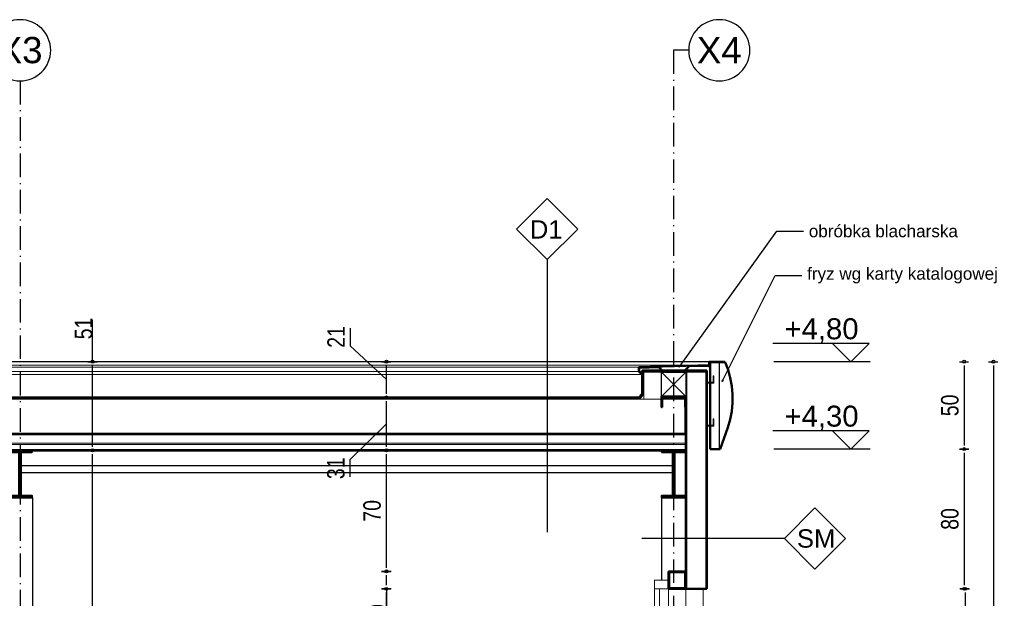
# Model space of a CAD drawing. Extents: x 64462 to 126444, y -56085 to -716.
# Tile 70 of 90: x 119755 to 125390, y -49853 to -46542. Entities that reach past the tile are written whole.
import ezdxf

# ---------------------------------------------------------------- set-up
doc = ezdxf.new("R2010")
doc.units = 0
doc.header["$LTSCALE"] = 11.25
for name, pattern in [('ACAD_ISO10W100', [18.5, 12, -3, 0.5, -3]), ('DASHED', [19.05, 12.7, -6.35]), ('JIS_02_1.0', [2, 1, -1])]:
    doc.linetypes.add(name, pattern=pattern)
for name, color, linetype in [('2D- Siatka Modularna', 81, 'ACAD_ISO10W100'), ('Budowlane - Opisy', 7, 'Continuous'), ('Layer1', 7, 'Continuous'), ('Wymiarowanie - Poziomy', 7, 'Continuous')]:
    doc.layers.add(name, color=color, linetype=linetype)
for name, color, linetype, lineweight in [('a___cienka___0.15', 7, 'Continuous', 15), ('a___przekrojowa___0.5', 7, 'Continuous', 50), ('a___widokowa_0.25', 7, 'Continuous', 25), ('a___wymiary', 7, 'Continuous', 18), ('Budowlane - Sciany Zew', 7, 'Continuous', 30), ('drzwi', 30, 'Continuous', 20)]:
    doc.layers.add(name, color=color, linetype=linetype, lineweight=lineweight)
doc.styles.add('GENERATED_STYLE_2', font='ARIAL.TTF')
doc.styles.add('ROMANS', font='arial.ttf', dxfattribs={"width": 0.8})
doc.styles.get("Standard").update_dxf_attribs({"font": 'arial.ttf', "width": 0.8, "oblique": 15})
doc.dimstyles.new('1_50', dxfattribs={"dimtxt": 100, "dimasz": 21, "dimexe": 0, "dimexo": 0, "dimgap": 0, "dimtad": 0, "dimdec": 0, "dimlfac": 0.1, "dimrnd": 0.5, "dimdsep": 46, "dimtxsty": 'ROMANS', "dimblk": 'k', "dimcen": 0, "dimdle": 1.25, "dimse1": 1, "dimse2": 1, "dimadec": 3, "dimazin": 0, "dimtfac": 0.066667, "dimtdec": 0, "dimtix": 1, "dimtmove": 2, "dimatfit": 3, "dimldrblk": 'k', "dimfxl": 1, "dimtvp": 0.8, "dimtolj": 1, "dimarcsym": 0})
doc.dimstyles.new('GENERATED_STYLE__61', dxfattribs={"dimtxt": 0.18, "dimasz": 4.56, "dimexe": 0.18, "dimexo": 0.0625, "dimgap": 0.09, "dimtad": 0, "dimtih": 1, "dimtoh": 1, "dimdec": 4, "dimzin": 0, "dimdsep": 46, "dimtxsty": 'Standard', "dimcen": 0.09, "dimadec": 0, "dimazin": 0, "dimtfac": 1, "dimtdec": 4, "dimtmove": 0, "dimatfit": 3, "dimldrblk": 'ARROWHEAD_3', "dimfxl": 1, "dimtolj": 1, "dimtzin": 0, "dimarcsym": 0})

# ---------------------------------------------------------------- blocks, each defined once
blk = doc.blocks.new('ARROWHEAD_3')
at = {"linetype": 'Continuous'}
blk.add_line((0, 0), (-1, 0), dxfattribs=at)
at = {"linetype": 'Continuous', "flags": 128}
blk.add_lwpolyline([(-1, 0.2679), (0, 0), (-1, -0.2679)], dxfattribs=at)
blk = doc.blocks.new('k')
at = {"layer": 'Layer1'}
blk.add_line((0, 1.31), (0, -1.22), dxfattribs=at)
blk.add_circle((0, 0), 0.405, dxfattribs=at)
blk = doc.blocks.new('*D5112')
at = {"layer": 'a___wymiary', "color": 0, "lineweight": -2}
blk.add_line((125327.7, -48520.2), (125327.7, -53288.2), dxfattribs=at)
at = {"layer": 'Defpoints', "color": 0}
for p in [(121448.2, -48499.2), (124993.7, -53309.2), (125327.7, -53309.2)]:
    blk.add_point(p, dxfattribs=at)
at = {"layer": 'a___wymiary', "color": 0, "linetype": 'ByBlock', "lineweight": -2, "xscale": 21, "yscale": 21, "zscale": 21}
for p, rotation in [((125327.7, -48499.2), 90), ((125327.7, -53309.2), 270)]:
    blk.add_blockref('k', p, dxfattribs=dict(at, rotation=rotation))
at = {"layer": 'a___wymiary', "color": 0, "insert": (125246, -50904.2), "char_height": 100, "attachment_point": 5, "rotation": 90, "style": 'ROMANS'}
blk.add_mtext('\\A1;481', dxfattribs=at)
blk = doc.blocks.new('*D5114')
at = {"layer": 'a___wymiary', "color": 0, "lineweight": -2}
blk.add_line((125160.3, -48520.2), (125160.3, -48978.2), dxfattribs=at)
at = {"layer": 'Defpoints', "color": 0}
for p in [(122679.1, -48499.2), (123410.4, -48999.2), (125160.3, -48999.2)]:
    blk.add_point(p, dxfattribs=at)
at = {"layer": 'a___wymiary', "color": 0, "linetype": 'ByBlock', "lineweight": -2, "xscale": 21, "yscale": 21, "zscale": 21}
for p, rotation in [((125160.3, -48499.2), 90), ((125160.3, -48999.2), 270)]:
    blk.add_blockref('k', p, dxfattribs=dict(at, rotation=rotation))
at = {"layer": 'a___wymiary', "color": 0, "insert": (125078.6, -48749.2), "char_height": 100, "attachment_point": 5, "rotation": 90, "style": 'ROMANS'}
blk.add_mtext('\\A1;50', dxfattribs=at)
blk = doc.blocks.new('*D5115')
at = {"layer": 'a___wymiary', "color": 0, "lineweight": -2}
blk.add_line((125160.3, -49020.2), (125160.3, -49778.2), dxfattribs=at)
at = {"layer": 'Defpoints', "color": 0}
for p in [(123410.4, -48999.2), (122941.5, -49799.2), (125160.3, -49799.2)]:
    blk.add_point(p, dxfattribs=at)
at = {"layer": 'a___wymiary', "color": 0, "linetype": 'ByBlock', "lineweight": -2, "xscale": 21, "yscale": 21, "zscale": 21}
for p, rotation in [((125160.3, -48999.2), 90), ((125160.3, -49799.2), 270)]:
    blk.add_blockref('k', p, dxfattribs=dict(at, rotation=rotation))
at = {"layer": 'a___wymiary', "color": 0, "insert": (125078.6, -49399.2), "char_height": 100, "attachment_point": 5, "rotation": 90, "style": 'ROMANS'}
blk.add_mtext('\\A1;80', dxfattribs=at)
blk = doc.blocks.new('*D5116')
at = {"layer": 'a___wymiary', "color": 0, "lineweight": -2}
blk.add_line((125165.4, -49820.2), (125165.4, -53378.2), dxfattribs=at)
at = {"layer": 'Defpoints', "color": 0}
for p in [(123272.3, -49799.2), (123191.8, -53399.2), (125165.4, -53399.2)]:
    blk.add_point(p, dxfattribs=at)
at = {"layer": 'a___wymiary', "color": 0, "linetype": 'ByBlock', "lineweight": -2, "xscale": 21, "yscale": 21, "zscale": 21}
for p, rotation in [((125165.4, -49799.2), 90), ((125165.4, -53399.2), 270)]:
    blk.add_blockref('k', p, dxfattribs=dict(at, rotation=rotation))
at = {"layer": 'a___wymiary', "color": 0, "insert": (125083.7, -51599.2), "char_height": 100, "attachment_point": 5, "rotation": 90, "style": 'ROMANS'}
blk.add_mtext('\\A1;360', dxfattribs=at)
blk = doc.blocks.new('*D5122')
at = {"layer": 'a___wymiary', "color": 0, "lineweight": -2}
blk.add_line((121854, -53378.2), (121854, -49820.2), dxfattribs=at)
at = {"layer": 'Defpoints', "color": 0}
for p in [(121854, -49799.2), (123517.5, -49799.2), (123497.5, -53399.2)]:
    blk.add_point(p, dxfattribs=at)
at = {"layer": 'a___wymiary', "color": 0, "linetype": 'ByBlock', "lineweight": -2, "xscale": 21, "yscale": 21, "zscale": 21}
for p, rotation in [((121854, -49799.2), 90), ((121854, -53399.2), 270)]:
    blk.add_blockref('k', p, dxfattribs=dict(at, rotation=rotation))
at = {"layer": 'a___wymiary', "color": 0, "insert": (121772.3, -51599.2), "char_height": 100, "attachment_point": 5, "rotation": 90, "style": 'ROMANS'}
blk.add_mtext('\\A1;360', dxfattribs=at)
blk = doc.blocks.new('*D5123')
at = {"layer": 'a___wymiary', "color": 0, "lineweight": -2}
for p, q in [((121854, -49778.2), (121854, -49720.2)), ((121854, -49799.2), (121854, -50002.6))]:
    blk.add_line(p, q, dxfattribs=at)
at = {"layer": 'Defpoints', "color": 0}
for p in [(121854, -49699.2), (123517.5, -49699.2), (123517.5, -49799.2)]:
    blk.add_point(p, dxfattribs=at)
at = {"layer": 'a___wymiary', "color": 0, "linetype": 'ByBlock', "lineweight": -2, "xscale": 21, "yscale": 21, "zscale": 21}
for p, rotation in [((121854, -49699.2), 90), ((121854, -49799.2), 270)]:
    blk.add_blockref('k', p, dxfattribs=dict(at, rotation=rotation))
at = {"layer": 'a___wymiary', "color": 0, "insert": (121803, -49949.2), "char_height": 100, "attachment_point": 5, "rotation": 90, "style": 'ROMANS'}
blk.add_mtext('\\A1;10', dxfattribs=at)
blk = doc.blocks.new('*D5124')
at = {"layer": 'a___wymiary', "color": 0, "lineweight": -2}
blk.add_line((121854, -49678.2), (121854, -49027.6), dxfattribs=at)
at = {"layer": 'Defpoints', "color": 0}
for p in [(121854, -49006.6), (123057.4, -49006.6), (123517.5, -49699.2)]:
    blk.add_point(p, dxfattribs=at)
at = {"layer": 'a___wymiary', "color": 0, "linetype": 'ByBlock', "lineweight": -2, "xscale": 21, "yscale": 21, "zscale": 21}
for p, rotation in [((121854, -49006.6), 90), ((121854, -49699.2), 270)]:
    blk.add_blockref('k', p, dxfattribs=dict(at, rotation=rotation))
at = {"layer": 'a___wymiary', "color": 0, "insert": (121772.3, -49352.9), "char_height": 100, "attachment_point": 5, "rotation": 90, "style": 'ROMANS'}
blk.add_mtext('\\A1;70', dxfattribs=at)
blk = doc.blocks.new('*D5125')
at = {"layer": 'a___wymiary', "color": 0, "lineweight": -2}
for p, q in [((121854, -48985.6), (121854, -48724.6)), ((121646.6, -49059.8), (121854, -48855.1)), ((121646.6, -49158.9), (121646.6, -49059.8))]:
    blk.add_line(p, q, dxfattribs=at)
at = {"layer": 'Defpoints', "color": 0}
for p in [(121854, -48703.6), (123061.7, -48703.6), (123057.4, -49006.6)]:
    blk.add_point(p, dxfattribs=at)
at = {"layer": 'a___wymiary', "color": 0, "linetype": 'ByBlock', "lineweight": -2, "xscale": 21, "yscale": 21, "zscale": 21}
for p, rotation in [((121854, -48703.6), 90), ((121854, -49006.6), 270)]:
    blk.add_blockref('k', p, dxfattribs=dict(at, rotation=rotation))
at = {"layer": 'a___wymiary', "color": 0, "insert": (121564.9, -49109.4), "char_height": 100, "attachment_point": 5, "rotation": 90, "style": 'ROMANS'}
blk.add_mtext('\\A1;31', dxfattribs=at)
blk = doc.blocks.new('*D5126')
at = {"layer": 'a___wymiary', "color": 0, "lineweight": -2}
for p, q in [((121645.9, -48307.3), (121645.9, -48407.8)), ((121645.9, -48407.8), (121854, -48601.4)), ((121854, -48682.6), (121854, -48520.2))]:
    blk.add_line(p, q, dxfattribs=at)
at = {"layer": 'Defpoints', "color": 0}
for p in [(121854, -48499.2), (123039.1, -48499.2), (123061.7, -48703.6)]:
    blk.add_point(p, dxfattribs=at)
at = {"layer": 'a___wymiary', "color": 0, "linetype": 'ByBlock', "lineweight": -2, "xscale": 21, "yscale": 21, "zscale": 21}
for p, rotation in [((121854, -48499.2), 90), ((121854, -48703.6), 270)]:
    blk.add_blockref('k', p, dxfattribs=dict(at, rotation=rotation))
at = {"layer": 'a___wymiary', "color": 0, "insert": (121565.6, -48357.5), "char_height": 100, "attachment_point": 5, "rotation": 90, "style": 'ROMANS'}
blk.add_mtext('\\A1;21', dxfattribs=at)
blk = doc.blocks.new('*D5128')
at = {"layer": 'a___wymiary', "color": 0, "lineweight": -2}
blk.add_line((120172.3, -53378.2), (120172.3, -49027.6), dxfattribs=at)
at = {"layer": 'Defpoints', "color": 0}
for p in [(119956.6, -49006.6), (120172.3, -49006.6), (120045.8, -53399.2)]:
    blk.add_point(p, dxfattribs=at)
at = {"layer": 'a___wymiary', "color": 0, "linetype": 'ByBlock', "lineweight": -2, "xscale": 21, "yscale": 21, "zscale": 21}
for p, rotation in [((120172.3, -49006.6), 90), ((120172.3, -53399.2), 270)]:
    blk.add_blockref('k', p, dxfattribs=dict(at, rotation=rotation))
at = {"layer": 'a___wymiary', "color": 0, "insert": (120090.7, -51202.9), "char_height": 100, "attachment_point": 5, "rotation": 90, "style": 'ROMANS'}
blk.add_mtext('\\A1;440', dxfattribs=at)
blk = doc.blocks.new('*D5129')
at = {"layer": 'a___wymiary', "color": 0, "lineweight": -2}
for p, q in [((120172.3, -48499.2), (120172.3, -48259.3)), ((120172.3, -48985.6), (120172.3, -48520.2))]:
    blk.add_line(p, q, dxfattribs=at)
at = {"layer": 'Defpoints', "color": 0}
for p in [(119954.4, -48499.2), (120172.3, -48499.2), (119956.6, -49006.6)]:
    blk.add_point(p, dxfattribs=at)
at = {"layer": 'a___wymiary', "color": 0, "linetype": 'ByBlock', "lineweight": -2, "xscale": 21, "yscale": 21, "zscale": 21}
for p, rotation in [((120172.3, -48499.2), 90), ((120172.3, -49006.6), 270)]:
    blk.add_blockref('k', p, dxfattribs=dict(at, rotation=rotation))
at = {"layer": 'a___wymiary', "color": 0, "insert": (120121.3, -48308.9), "char_height": 100, "attachment_point": 5, "rotation": 90, "style": 'ROMANS'}
blk.add_mtext('\\A1;51', dxfattribs=at)

msp = doc.modelspace()

# ---------------------------------------------------------------- linework, layer by layer
at = {"layer": '2D- Siatka Modularna'}
for p, q in [((123497.52, -46716.76), (123497.52, -55087.71)), ((119757.52, -46891.76), (119757.52, -55087.71))]:
    msp.add_line(p, q, dxfattribs=at)
at = {"layer": '2D- Siatka Modularna', "lineweight": 25}
msp.add_line((123583.85, -46716.76), (123497.52, -46716.76), dxfattribs=at)
at = {"layer": '2D- Siatka Modularna', "linetype": 'ByBlock', "lineweight": 25, "extrusion": (0, 0, -1)}
for centre in [(119757.52, -46716.76), (123758.85, -46716.76)]:
    msp.add_ellipse(centre, major_axis=(-123.74, 123.74), ratio=1, start_param=5.497787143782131, end_param=11.78097245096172, dxfattribs=at)
at = {"layer": 'a___cienka___0.15'}
for p, q in [((123703.55, -48519.21), (118071.91, -48519.21)), ((123297.83, -48531.07), (118071.91, -48531.07)), ((123297.63, -48555.17), (118077.27, -48555.17)), ((123314.42, -48571.66), (118077.27, -48571.66)), ((123687.52, -48559.18), (123327.55, -48559.18)), ((123327.55, -48559.18), (123327.55, -48713.62)), ((123427.55, -48559.18), (123567.55, -48699.18)), ((123567.55, -48559.18), (123427.55, -48699.18)), ((123572.52, -48559.18), (123572.52, -49799.19)), ((123682.52, -48559.18), (123682.52, -49799.19)), ((123687.52, -48617.15), (123687.52, -48659.4)), ((123723.52, -48617.15), (123687.52, -48617.15)), ((123691.52, -48659.4), (123691.52, -48621.65)), ((123691.52, -48621.65), (123727.52, -48621.65)), ((123727.52, -48579.4), (123723.52, -48579.4)), ((123723.52, -48579.4), (123723.52, -48617.15)), ((123727.52, -48621.65), (123727.52, -48579.4)), ((123691.52, -48659.4), (123687.52, -48659.4)), ((112487.52, -48713.62), (123126.84, -48713.62)), ((123327.55, -48687.41), (123301.86, -48713.62)), ((123727.52, -48825.4), (123723.52, -48825.4)), ((123723.52, -48825.4), (123723.52, -48863.15)), ((123727.52, -48867.65), (123727.52, -48825.4)), ((123687.52, -48863.15), (123687.52, -48905.4)), ((123723.52, -48863.15), (123687.52, -48863.15)), ((123687.52, -48905.4), (123691.52, -48905.4)), ((123691.52, -48905.4), (123691.52, -48867.65)), ((123691.52, -48867.65), (123727.52, -48867.65)), ((123567.52, -48965.32), (112257.52, -48965.32)), ((123567.52, -48973.59), (112257.52, -48973.59))]:
    msp.add_line(p, q, dxfattribs=at)
at = {"layer": 'a___cienka___0.15', "linetype": 'JIS_02_1.0', "ltscale": 0.7, "const_width": 5}
msp.add_lwpolyline([(112137.52, -48551.68), (112504.99, -48551.68), (112504.99, -48684.35), (112526.33, -48706.12), (123298.71, -48706.12), (123320.05, -48684.35), (123320.05, -48551.68), (123687.52, -48551.68)], dxfattribs=at)
at = {"layer": 'a___cienka___0.15', "linetype": 'DASHED', "ltscale": 0.15, "const_width": 5}
msp.add_lwpolyline([(123687.52, -48556.68), (123325.05, -48556.68), (123325.05, -48686.39), (123300.81, -48711.12), (112524.23, -48711.12), (112499.99, -48686.39), (112499.99, -48556.68), (112137.52, -48556.68)], dxfattribs=at)
at = {"layer": 'a___cienka___0.15'}
for points in [[(112137.52, -48554.18), (112502.49, -48554.18), (112502.49, -48685.36), (112525.14, -48708.62), (123299.9, -48708.62), (123322.55, -48685.36), (123322.55, -48554.18), (123687.52, -48554.18)], [(123567.52, -48713.62), (112397.49, -48713.62)], [(123562.55, -48759.18), (123562.55, -48913.62)], [(123567.52, -48908.62), (112257.52, -48908.62)]]:
    msp.add_lwpolyline(points, dxfattribs=at)
at = {"layer": 'a___cienka___0.15', "linetype": 'DASHED', "ltscale": 0.2, "const_width": 5}
for points in [[(123565.05, -48759.18), (123565.05, -48913.62)], [(123567.52, -48911.12), (112257.52, -48911.12)]]:
    msp.add_lwpolyline(points, dxfattribs=at)
at = {"layer": 'a___przekrojowa___0.5'}
for p, q in [((123701.52, -48516.12), (123701.52, -48500.18)), ((123701.52, -48516.12), (123701.52, -48513.56)), ((123702.52, -48499.18), (123788.73, -48499.18)), ((123703.52, -48513.56), (123703.52, -48516.12)), ((123704.52, -48518.21), (123704.52, -48502.18)), ((123706.52, -48504.75), (123706.52, -48502.18)), ((123757.52, -48501.18), (123707.52, -48501.18)), ((123707.52, -48999.18), (123707.52, -48501.18)), ((123757.52, -48501.3), (123757.52, -48501.18)), ((123757.52, -48501.3), (123769.36, -48501.3)), ((123769.57, -48501.85), (123769.36, -48501.3)), ((123790, -48501.85), (123769.57, -48501.85)), ((123783.1, -48501.18), (123788.73, -48501.18)), ((123790, -48501.85), (123792.34, -48501.85)), ((123809.05, -48545.72), (123792.34, -48501.85)), ((123297.55, -48554.79), (123297.55, -48531.76)), ((123313.71, -48571.37), (123297.84, -48555.5)), ((123703.55, -48519.21), (123298.52, -48530.76)), ((123300.55, -48552.83), (123300.55, -48534.67)), ((123313.71, -48566.4), (123300.84, -48553.53)), ((123413.68, -48530.31), (123301.52, -48533.67)), ((123313.31, -48563.17), (123315.13, -48564.99)), ((123313.31, -48568.14), (123315.13, -48569.95)), ((123317.55, -48683.32), (123317.55, -48549.18)), ((123317.55, -48549.18), (123687.52, -48549.18)), ((123432.55, -48549.18), (123413.68, -48530.31)), ((123562.55, -48549.18), (123586.61, -48525.12)), ((123703.64, -48522.21), (123586.61, -48525.12)), ((123687.52, -48549.18), (123687.52, -49799.19)), ((123703.7, -48524.21), (123697.89, -48524.38)), ((123821.91, -48591.85), (123809.05, -48545.72)), ((123830.46, -48638.97), (123821.91, -48591.85)), ((123834.63, -48686.68), (123830.46, -48638.97)), ((123829.74, -48782.22), (123834.39, -48734.56)), ((123834.39, -48734.56), (123834.63, -48686.68)), ((123567.52, -49799.19), (123567.55, -48759.18)), ((123820.72, -48829.26), (123829.74, -48782.22)), ((123807.41, -48875.26), (123820.72, -48829.26)), ((123764.59, -48999.18), (123807.41, -48875.26)), ((123567.52, -48913.62), (112257.52, -48913.62)), ((123567.52, -49005.13), (112257.52, -49005.13)), ((123567.52, -49006.63), (112327.52, -49006.63)), ((123467.52, -49799.19), (123467.52, -49699.19)), ((123567.52, -49699.19), (123467.52, -49699.19)), ((123567.52, -49799.19), (123567.52, -49699.19)), ((123471.52, -49795.19), (123471.52, -49703.19)), ((123563.52, -49703.19), (123471.52, -49703.19)), ((123563.52, -49795.19), (123563.52, -49703.19)), ((123567.52, -49799.19), (123467.52, -49799.19)), ((123563.52, -49795.19), (123471.52, -49795.19)), ((123567.52, -49799.19), (123687.52, -49799.19))]:
    msp.add_line(p, q, dxfattribs=at)
for points in [[(112507.49, -48683.32), (112527.25, -48703.62), (123297.79, -48703.62), (123317.55, -48683.32)], [(123707.52, -48999.18), (123764.59, -48999.18)]]:
    msp.add_lwpolyline(points, dxfattribs=at)
for points in [[(123567.55, -48759.18), (123563.55, -48759.18), (123563.55, -48703.18), (123431.55, -48703.18), (123431.55, -48759.18), (123427.55, -48759.18), (123427.55, -48699.18), (123567.55, -48699.18)], [(119825.02, -49006.63), (119690.02, -49006.63), (119690.02, -49016.83), (119752.57, -49016.83), (119752.57, -49266.47), (119690.02, -49266.47), (119690.02, -49276.67), (119825.02, -49276.67), (119825.02, -49266.47), (119762.47, -49266.47), (119762.47, -49016.83), (119825.02, -49016.83)], [(123565.02, -49006.63), (123430.02, -49006.63), (123430.02, -49016.83), (123492.57, -49016.83), (123492.57, -49266.47), (123430.02, -49266.47), (123430.02, -49276.67), (123565.02, -49276.67), (123565.02, -49266.47), (123502.47, -49266.47), (123502.47, -49016.83), (123565.02, -49016.83)]]:
    msp.add_lwpolyline(points, close=True, dxfattribs=at)
for centre, start, end in [((123702.52, -48500.18), 90, 180), ((123702.52, -48516.12), 180, 0), ((123705.52, -48502.18), 0, 180), ((123788.73, -48500.18), 270, 90), ((123298.55, -48531.76), 91.71836, 180), ((123298.55, -48554.79), 180, 225), ((123301.55, -48534.67), 91.71836, 180), ((123301.55, -48552.83), 180, 225), ((123314.42, -48565.7), 225, 45), ((123314.42, -48570.66), 225, 45), ((123703.52, -48518.21), 271.71836, 0), ((123703.67, -48523.21), 271.71836, 91.71836)]:
    msp.add_arc(centre, 1, start, end, dxfattribs=at)
at = {"layer": 'a___widokowa_0.25'}
for p, q in [((123702.52, -48499.18), (118071.91, -48499.18)), ((123757.52, -48501.3), (123757.52, -48999.18)), ((123769.57, -48501.85), (123757.52, -48501.85)), ((123492.57, -49095.36), (119762.47, -49095.36)), ((123492.57, -49135.36), (119762.47, -49135.36)), ((119827.52, -49276.67), (119687.52, -49276.67)), ((119827.52, -49276.67), (119827.52, -53309.19)), ((123427.52, -49276.67), (123427.52, -49749.19))]:
    msp.add_line(p, q, dxfattribs=at)
msp.add_lwpolyline([(123327.55, -48594.26), (123327.55, -48559.18)], dxfattribs=at)
msp.add_lwpolyline([(123567.55, -48699.18), (123427.55, -48699.18), (123427.55, -48559.18), (123567.55, -48559.18)], close=True, dxfattribs=at)
at = {"layer": 'Budowlane - Opisy'}
for p, q in [((122598.82, -47740.24), (122773.82, -47565.24)), ((122773.82, -47565.24), (122948.82, -47740.24)), ((122773.82, -47915.24), (122598.82, -47740.24)), ((122948.82, -47740.24), (122773.82, -47915.24)), ((122773.82, -47915.24), (122773.82, -49474.21)), ((124306.22, -49335.79), (124131.22, -49510.79)), ((124481.22, -49510.79), (124306.22, -49335.79)), ((124131.22, -49510.79), (123315.73, -49510.79)), ((124131.22, -49510.79), (124306.22, -49685.79)), ((124306.22, -49685.79), (124481.22, -49510.79))]:
    msp.add_line(p, q, dxfattribs=at)
at = {"layer": 'Budowlane - Sciany Zew'}
for p, q in [((123567.52, -49799.19), (123567.55, -48759.18)), ((123667.52, -49799.19), (123567.52, -49799.19))]:
    msp.add_line(p, q, dxfattribs=at)
at = {"layer": 'drzwi'}
for p, q in [((123387.52, -49799.19), (123387.52, -49749.19)), ((123467.52, -49749.19), (123387.52, -49749.19)), ((123467.52, -49799.19), (123467.52, -49749.19)), ((123387.52, -49799.19), (123387.52, -53399.19)), ((123467.52, -49799.19), (123387.52, -49799.19)), ((123417.52, -49899.19), (123417.52, -49799.19)), ((123467.52, -49799.19), (123417.52, -49799.19)), ((123467.52, -49899.19), (123467.52, -49799.19)), ((123567.52, -49799.19), (123567.52, -53219.19)), ((123667.52, -49799.19), (123667.52, -53244.19))]:
    msp.add_line(p, q, dxfattribs=at)
at = {"layer": 'Wymiarowanie - Poziomy'}
for p, q in [((124616.02, -48394.76), (124064.7, -48394.76)), ((124621.41, -48499.18), (124070.09, -48499.18)), ((124616.02, -48894.76), (124064.7, -48894.76)), ((124621.41, -48999.18), (124070.09, -48999.18))]:
    msp.add_line(p, q, dxfattribs=at)
for points in [[(124616.02, -48394.76), (124511.6, -48499.18), (124407.17, -48394.76)], [(124616.02, -48894.76), (124511.6, -48999.18), (124407.17, -48894.76)]]:
    msp.add_lwpolyline(points, dxfattribs=at)

# ---------------------------------------------------------------- texts
at = {"layer": '2D- Siatka Modularna', "linetype": 'ByBlock', "lineweight": 25, "char_height": 150, "attachment_point": 5, "style": 'GENERATED_STYLE_2'}
for s, insert in [('X3', (119757.52, -46716.76)), ('X4', (123758.85, -46716.76))]:
    msp.add_mtext(s, dxfattribs=dict(at, insert=insert))
at = {"layer": 'Budowlane - Opisy', "char_height": 105, "style": 'GENERATED_STYLE_2'}
for s, insert, attachment_point in [('D1', (122861.88, -47794.42), 9), ('SM', (124203.21, -49564.98), 7)]:
    msp.add_mtext(s, dxfattribs=dict(at, insert=insert, attachment_point=attachment_point))
at = {"layer": 'Budowlane - Opisy', "char_height": 70, "width": 1182.7339, "attachment_point": 4, "line_spacing_factor": 0.93983, "style": 'GENERATED_STYLE_2'}
for s, insert in [('obróbka blacharska', (124271.05, -47752.25)), ('fryz wg karty katalogowej', (124261.43, -48005.57))]:
    msp.add_mtext(s, dxfattribs=dict(at, insert=insert))
at = {"layer": 'Wymiarowanie - Poziomy', "char_height": 120, "attachment_point": 3, "style": 'GENERATED_STYLE_2'}
for s, insert in [('+4,80', (124556.02, -48250.76)), ('+4,30', (124556.02, -48750.76))]:
    msp.add_mtext(s, dxfattribs=dict(at, insert=insert))

# ---------------------------------------------------------------- dimensions: what is measured, and where the dimension line sits
at = {"layer": 'a___wymiary'}
for base, p1, p2, picture, middle in [((120172.35, -48499.19), (119956.56, -49006.63), (119954.36, -48499.19), '*D5129', (120173.87, -48308.85)), ((121854.03, -48499.19), (123061.66, -48703.62), (123039.06, -48499.19), '*D5126', (121645.9, -48407.8)), ((121854.03, -48703.62), (123057.42, -49006.63), (123061.66, -48703.62), '*D5125', (121646.65, -49059.8)), ((121854.03, -49699.19), (123517.52, -49799.19), (123517.52, -49699.19), '*D5123', (121854.03, -49949.19))]:
    dim = msp.add_linear_dim(base=base, p1=p1, p2=p2, angle=90, dimstyle='1_50', override={"dimtmove": 1}, dxfattribs=at)
    dim.commit()
    dim.dimension.update_dxf_attribs({"geometry": picture, "text_midpoint": middle, "dimtype": 160})
for base, p1, p2, picture, middle in [((125327.69, -53309.19), (121448.18, -48499.18), (124993.74, -53309.19), '*D5112', (125246, -50904.18)), ((125160.34, -48999.18), (122679.14, -48499.18), (123410.38, -48999.18), '*D5114', (125078.65, -48749.18))]:
    dim = msp.add_linear_dim(base=base, p1=p1, p2=p2, angle=90, dimstyle='1_50', dxfattribs=at)
    dim.commit()
    dim.dimension.update_dxf_attribs({"geometry": picture, "text_midpoint": middle})
for base, p1, p2, picture, middle in [((120172.35, -49006.63), (120045.83, -53399.19), (119956.56, -49006.63), '*D5128', (120090.66, -51202.91)), ((121854.03, -49006.63), (123517.52, -49699.19), (123057.42, -49006.63), '*D5124', (121772.34, -49352.91)), ((125160.34, -49799.19), (123410.38, -48999.18), (122941.52, -49799.19), '*D5115', (125078.65, -49399.18)), ((121854.03, -49799.19), (123497.52, -53399.19), (123517.52, -49799.19), '*D5122', (121772.28, -51599.19)), ((125165.41, -53399.19), (123272.26, -49799.19), (123191.84, -53399.19), '*D5116', (125083.66, -51599.19))]:
    dim = msp.add_linear_dim(base=base, p1=p1, p2=p2, angle=90, dimstyle='1_50', override={"dimtmove": 1}, dxfattribs=at)
    dim.commit()
    dim.dimension.update_dxf_attribs({"geometry": picture, "text_midpoint": middle})

# ---------------------------------------------------------------- leaders
at = {"layer": 'Budowlane - Opisy', "annotation_type": 0, "has_hookline": 1, "hookline_direction": 0}
for points, text_width in [([(123528.46, -48529.58), (124087.88, -47752.25), (124240.81, -47752.25)], 846.06), ([(123774.42, -48612.43), (124078.26, -48005.57), (124231.19, -48005.57)], 1084.76)]:
    msp.add_leader(points, dimstyle='GENERATED_STYLE__61', override={"dimasz": 10}, dxfattribs=dict(at, text_width=text_width))

doc.saveas('drawing.dxf')
